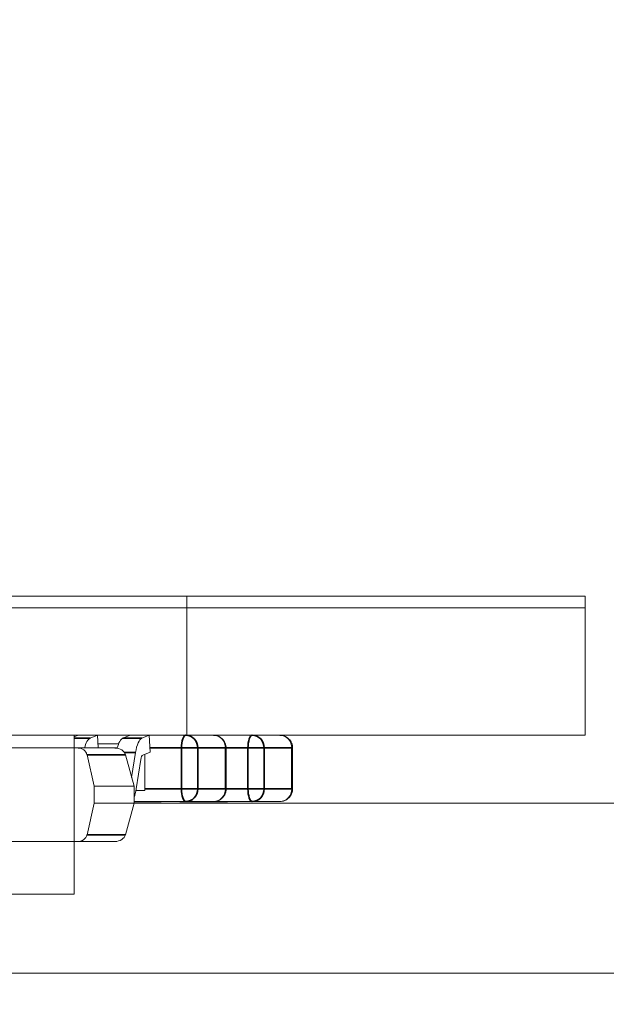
# Model space of a CAD drawing. Header units: millimetres. Extents: x 4 to 1188, y 1 to 840.
# Tile 175 of 256: x 711.078 to 712.064, y 493.276 to 494.931. Entities that reach past the tile are written whole.
import ezdxf

# ---------------------------------------------------------------- set-up
doc = ezdxf.new("R2010")
doc.units = ezdxf.units.MM
doc.layers.add('1', color=7, linetype='Continuous')
doc.styles.add('Arial Unicode MS', font='Arial Unicode MS')
doc.dimstyles.get("Standard").update_dxf_attribs({"dimtxt": 0.18, "dimasz": 0.18, "dimexe": 0.18, "dimexo": 0.0625, "dimgap": 0.09, "dimtad": 0, "dimtih": 1, "dimtoh": 1, "dimdec": 4, "dimzin": 0, "dimdsep": 46, "dimtxsty": 'Standard', "dimcen": 0.09, "dimadec": 0, "dimazin": 0, "dimtfac": 1, "dimtdec": 4, "dimtofl": 0, "dimtmove": 0, "dimatfit": 3, "dimfxl": 0, "dimtolj": 1, "dimtzin": 0, "dimarcsym": 0})

# ---------------------------------------------------------------- blocks, each defined once
blk = doc.blocks.new('_U46')
at = {"layer": '1', "color": 18, "lineweight": 35}
for p, q in [((686.8981, 499.3819), (667.741, 499.3819)), ((669.741, 499.3819), (669.741, 485.8009)), ((715.2372, 485.8009), (667.741, 485.8009))]:
    blk.add_line(p, q, dxfattribs=at)
at = {"layer": '1', "color": 18, "lineweight": 70}
for points in [[(669.741, 499.3819), (670.5169, 495.8819), (668.9651, 495.8819)], [(669.741, 485.8009), (668.9651, 489.3009), (670.5169, 489.3009)]]:
    blk.add_solid(points, dxfattribs=at)
at = {"layer": '1', "color": 18, "linetype": 'Continuous', "lineweight": 13, "insert": (669.2881, 490.5456), "char_height": 3, "attachment_point": 7, "rotation": 90, "line_spacing_factor": 1.047437, "style": 'Arial Unicode MS'}
blk.add_mtext('\\fArial Unicode MS|b0|i0;\\W1.0000;95', dxfattribs=at)

msp = doc.modelspace()

# ---------------------------------------------------------------- hatches: boundary and pattern name
at = {"layer": '1', "linetype": 'Continuous', "lineweight": 35}
h = msp.add_hatch(dxfattribs=at)
h.set_pattern_fill('ANSI31', color=154, scale=1.55, angle=-2.13e-14, style=0)
h.paths.add_polyline_path([(711.3588, 493.7283), (711.1694, 493.7283), (711.1694, 493.4612), (710.4552, 493.4612), (710.4552, 493.7283), (702.4647, 493.7283), (702.4647, 493.9426), (702.8824, 493.9426), (702.8824, 494.7997), (704.8217, 494.7997), (704.8217, 493.9426), (711.3588, 493.9426)], flags=0)
h = msp.add_hatch(dxfattribs=at)
h.set_pattern_fill('ANSI31', color=154, scale=1.55, angle=29.9848, style=0)
h.paths.add_polyline_path([(701.4744, 493.7283), (701.4744, 493.9624), (703.2528, 493.9624), (703.2528, 493.7283)], flags=0)
h.paths.add_polyline_path([(703.3888, 493.7283), (703.3888, 493.9624), (711.3588, 493.9624), (711.3588, 493.7283)], flags=0)
h.paths.add_polyline_path([(700.3763, 493.7283), (700.3763, 493.9624), (701.0681, 493.9624), (701.0681, 493.7283)], flags=0)

# ---------------------------------------------------------------- linework, layer by layer
at = {"layer": '1', "color": 154, "linetype": 'Continuous', "lineweight": 13}
for p, q in [((703.3888, 493.9624), (711.3588, 493.9624)), ((711.3588, 493.9624), (711.3588, 493.7283)), ((712.0285, 493.9624), (711.3588, 493.9624)), ((712.0285, 493.9624), (712.0285, 493.7283)), ((704.8217, 493.9426), (711.3588, 493.9426)), ((711.3588, 493.9426), (711.3588, 493.7283)), ((712.0285, 493.9426), (711.3588, 493.9426)), ((712.0285, 493.7283), (712.0285, 493.9426)), ((711.3588, 493.7283), (703.3888, 493.7283)), ((711.3588, 493.7283), (711.1694, 493.7283)), ((711.1694, 493.7283), (711.1694, 493.4612)), ((711.1694, 493.7256), (711.1761, 493.7283)), ((711.196, 493.7233), (711.2083, 493.7283)), ((711.2083, 493.7283), (711.2093, 493.7069)), ((711.2511, 493.7233), (711.2633, 493.7283)), ((711.2833, 493.7233), (711.2956, 493.7283)), ((711.2956, 493.7283), (711.2969, 493.7)), ((712.0285, 493.7283), (711.3588, 493.7283)), ((711.3588, 493.7283), (712.0285, 493.7283)), ((710.4543, 493.7069), (711.1759, 493.7069)), ((711.2376, 493.7069), (711.1694, 493.7069)), ((711.1759, 493.7069), (711.2376, 493.7069)), ((711.209, 493.714), (711.2439, 493.714)), ((711.209, 493.714), (711.2439, 493.714)), ((711.2416, 493.7069), (711.2093, 493.7069)), ((711.2093, 493.7069), (711.2416, 493.7069)), ((711.425, 493.6383), (711.425, 493.7069)), ((711.5367, 493.6383), (711.5367, 493.7069)), ((711.1908, 493.6956), (711.2028, 493.6426)), ((711.2555, 493.6956), (711.2699, 493.6426)), ((711.2659, 493.6575), (711.2723, 493.6993)), ((711.2813, 493.6875), (711.2737, 493.6384)), ((711.2969, 493.7), (711.2846, 493.695)), ((711.2882, 493.6355), (711.2882, 493.6964)), ((711.2028, 493.6426), (711.2028, 493.614)), ((711.2028, 493.6426), (711.2699, 493.6426)), ((711.2699, 493.614), (711.2699, 493.6426)), ((711.2731, 493.6355), (711.2882, 493.6355)), ((711.2028, 493.614), (711.1908, 493.5611)), ((711.2699, 493.614), (711.2028, 493.614)), ((711.2555, 493.5611), (711.2699, 493.614)), ((711.2699, 493.6169), (711.3571, 493.6169)), ((711.2699, 493.6166), (711.2779, 493.6166)), ((714.541, 493.614), (711.2701, 493.614)), ((711.2779, 493.6166), (711.2779, 493.6169)), ((711.2864, 493.6169), (711.2864, 493.6166)), ((711.2864, 493.6166), (711.2888, 493.6166)), ((711.2876, 493.6166), (711.2955, 493.6166)), ((711.2927, 493.6169), (711.2922, 493.6169)), ((711.2927, 493.6166), (711.2922, 493.6166)), ((711.2927, 493.6166), (711.2927, 493.6169)), ((711.2953, 493.6169), (711.2948, 493.6169)), ((711.2955, 493.6169), (711.2955, 493.6166)), ((711.2997, 493.6169), (711.2994, 493.6169)), ((711.2997, 493.6166), (711.2994, 493.6166)), ((711.3061, 493.6166), (711.2997, 493.6166)), ((711.3061, 493.6166), (711.3019, 493.6166)), ((711.3061, 493.6169), (711.3065, 493.6169)), ((711.3061, 493.6166), (711.3065, 493.6166)), ((711.3104, 493.6166), (711.3068, 493.6166)), ((711.3104, 493.6169), (711.3107, 493.6169)), ((711.3104, 493.6166), (711.3104, 493.6169)), ((711.3104, 493.6166), (711.3107, 493.6166)), ((711.3104, 493.6166), (711.3112, 493.6166)), ((711.3148, 493.6169), (711.3148, 493.6166)), ((711.3148, 493.6166), (711.3154, 493.6166)), ((711.3467, 493.6166), (711.3473, 493.6166)), ((711.3473, 493.6169), (711.3473, 493.6166)), ((711.3512, 493.6169), (711.3519, 493.6169)), ((711.3512, 493.6166), (711.3519, 493.6166)), ((711.3545, 493.6166), (711.3545, 493.6169)), ((711.3558, 493.6166), (711.3686, 493.6166)), ((711.3571, 493.6169), (711.4035, 493.6169)), ((711.3571, 493.6169), (711.4688, 493.6169)), ((711.3663, 493.6166), (711.3709, 493.6166)), ((711.3688, 493.6169), (711.3688, 493.6166)), ((711.3709, 493.6169), (711.3709, 493.6166)), ((711.3709, 493.6166), (711.3738, 493.6166)), ((711.3737, 493.6166), (711.3807, 493.6166)), ((711.3738, 493.6169), (711.3738, 493.6166)), ((711.3804, 493.6166), (711.3782, 493.6166)), ((711.3804, 493.6166), (711.3804, 493.6169)), ((711.3807, 493.6169), (711.3807, 493.6166)), ((711.3896, 493.6166), (711.3896, 493.6169)), ((711.3981, 493.6169), (711.3981, 493.6166)), ((711.3981, 493.6166), (711.4005, 493.6166)), ((711.3993, 493.6166), (711.4072, 493.6166)), ((711.4044, 493.6169), (711.4039, 493.6169)), ((711.4044, 493.6166), (711.4039, 493.6166)), ((711.4044, 493.6166), (711.4044, 493.6169)), ((711.407, 493.6169), (711.4065, 493.6169)), ((711.4072, 493.6169), (711.4072, 493.6166)), ((711.4114, 493.6169), (711.4111, 493.6169)), ((711.4114, 493.6166), (711.4111, 493.6166)), ((711.4178, 493.6166), (711.4114, 493.6166)), ((711.4178, 493.6166), (711.4136, 493.6166)), ((711.4177, 493.6169), (711.4182, 493.6169)), ((711.4177, 493.6166), (711.4182, 493.6166)), ((711.4221, 493.6166), (711.4185, 493.6166)), ((711.4221, 493.6169), (711.4224, 493.6169)), ((711.4221, 493.6166), (711.4221, 493.6169)), ((711.4221, 493.6166), (711.4228, 493.6166)), ((711.4224, 493.6166), (711.4224, 493.6166)), ((711.4265, 493.6169), (711.4265, 493.6166)), ((711.4265, 493.6166), (711.4271, 493.6166)), ((711.4688, 493.6169), (711.5152, 493.6169)), ((711.1759, 493.5497), (710.4543, 493.5497)), ((711.1759, 493.5497), (711.2376, 493.5497)), ((711.1694, 493.4612), (710.4552, 493.4612)), ((714.541, 493.3283), (709.4131, 493.3283))]:
    msp.add_line(p, q, dxfattribs=at)
at = {"layer": '1', "color": 154, "linetype": 'Continuous', "lineweight": 35}
for p, q in [((711.196, 493.7233), (711.1694, 493.7233)), ((711.2833, 493.7233), (711.2511, 493.7233)), ((711.2966, 493.7069), (711.3498, 493.7069)), ((711.3498, 493.7069), (711.3773, 493.7069)), ((711.3498, 493.7069), (711.3498, 493.6383)), ((711.3773, 493.7069), (711.4237, 493.7069)), ((711.3773, 493.6383), (711.3773, 493.7069)), ((711.425, 493.7069), (711.4237, 493.7069)), ((711.4237, 493.7069), (711.4237, 493.6383)), ((711.425, 493.7069), (711.4615, 493.7069)), ((711.4615, 493.7069), (711.489, 493.7069)), ((711.4615, 493.7069), (711.4615, 493.6383)), ((711.489, 493.7069), (711.5354, 493.7069)), ((711.489, 493.6383), (711.489, 493.7069)), ((711.5367, 493.7069), (711.5354, 493.7069)), ((711.5354, 493.7069), (711.5354, 493.6383)), ((711.1908, 493.6956), (711.2555, 493.6956)), ((711.2538, 493.6993), (711.2723, 493.6993)), ((711.3498, 493.6383), (711.2882, 493.6383)), ((711.3498, 493.6383), (711.3773, 493.6383)), ((711.4237, 493.6383), (711.3773, 493.6383)), ((711.425, 493.6383), (711.4237, 493.6383)), ((711.4615, 493.6383), (711.425, 493.6383)), ((711.4615, 493.6383), (711.489, 493.6383)), ((711.5354, 493.6383), (711.489, 493.6383)), ((711.5367, 493.6383), (711.5354, 493.6383)), ((711.2555, 493.5611), (711.1908, 493.5611))]:
    msp.add_line(p, q, dxfattribs=at)
at = {"layer": '1', "color": 154, "linetype": 'Continuous', "lineweight": 13}
for centre, major_axis, ratio, start_param, end_param in [((711.198, 493.6823), (0, -0.0414), 0.34202, 3.281219, 4.075468), ((711.253, 493.6823), (0, -0.0414), 0.34202, 3.281219, 4.075468), ((711.2853, 493.6823), (0, -0.0414), 0.34202, 3.281219, 4.287912), ((711.4035, 493.7069), (0, -0.0214), 0.939693, 1.570796, 3.141593), ((711.5152, 493.7069), (0, -0.0214), 0.939693, 1.570796, 3.141593), ((711.1759, 493.6926), (0.0152, 0), 0.939693, 0.209439, 1.570796), ((711.2376, 493.6926), (0.0183, 0), 0.780206, 0.209439, 1.570796), ((711.2853, 493.6823), (0, 0.0129), 0.34202, 0.139626, 1.146319), ((711.2607, 493.6555), (0, -0.0414), 0.34202, 0.706939, 1.146319), ((711.4035, 493.6383), (0, -0.0214), 0.939693, 0, 1.570796), ((711.5152, 493.6383), (0, -0.0214), 0.939693, 0, 1.570796), ((711.1759, 493.564), (-0.0152, 0), 0.939693, 1.570796, 2.932153), ((711.2376, 493.564), (0.0183, 0), 0.780206, 4.712389, 6.073746)]:
    msp.add_ellipse(centre, major_axis=major_axis, ratio=ratio, start_param=start_param, end_param=end_param, dxfattribs=at)
at = {"layer": '1', "color": 154, "linetype": 'Continuous', "lineweight": 35}
for centre, major_axis, ratio, start_param, end_param in [((711.3571, 493.7069), (0, -0.0214), 0.34202, 3.141593, 4.712389), ((711.3571, 493.7069), (0, 0.0214), 0.939693, 4.712389, 6.283185), ((711.4688, 493.7069), (0, -0.0214), 0.34202, 3.141593, 4.712389), ((711.4688, 493.7069), (0, 0.0214), 0.939693, 4.712389, 6.283185), ((711.3571, 493.6383), (0, -0.0214), 0.34202, 4.712389, 6.283185), ((711.3571, 493.6383), (0, 0.0214), 0.939693, 3.141593, 4.712389), ((711.4688, 493.6383), (0, -0.0214), 0.34202, 4.712389, 6.283185), ((711.4688, 493.6383), (0, 0.0214), 0.939693, 3.141593, 4.712389)]:
    msp.add_ellipse(centre, major_axis=major_axis, ratio=ratio, start_param=start_param, end_param=end_param, dxfattribs=at)
at = {"layer": '1', "color": 154, "linetype": 'Continuous', "lineweight": 13}
for points, knots in [([(711.425, 493.7069), (711.4249, 493.7099), (711.4241, 493.7141), (711.4208, 493.72), (711.4163, 493.7247), (711.4099, 493.7278), (711.4055, 493.7281), (711.4035, 493.728)], [0, 0, 0, 0, 0.253368, 0.387166, 0.60048, 0.829589, 1, 1, 1, 1]), ([(711.5367, 493.7069), (711.5366, 493.7099), (711.5358, 493.7141), (711.5325, 493.72), (711.528, 493.7247), (711.5216, 493.7278), (711.5172, 493.7281), (711.5152, 493.728)], [0, 0, 0, 0, 0.253368, 0.387166, 0.60048, 0.829589, 1, 1, 1, 1]), ([(711.404, 493.6172), (711.4046, 493.6171), (711.4079, 493.6168), (711.4139, 493.6191), (711.4198, 493.6237), (711.4234, 493.6296), (711.4248, 493.6344), (711.425, 493.6373), (711.425, 493.6383)], [0, 0, 0, 0, 0.055177, 0.300124, 0.55233, 0.731636, 0.911828, 1, 1, 1, 1]), ([(711.5157, 493.6172), (711.5163, 493.6171), (711.5196, 493.6168), (711.5256, 493.6191), (711.5315, 493.6237), (711.5351, 493.6296), (711.5365, 493.6344), (711.5367, 493.6373), (711.5367, 493.6383)], [0, 0, 0, 0, 0.055177, 0.300124, 0.55233, 0.731636, 0.911828, 1, 1, 1, 1]), ([(711.2803, 493.6166), (711.2801, 493.6166), (711.2796, 493.6166), (711.2789, 493.6166), (711.2781, 493.6166), (711.2774, 493.6166), (711.2767, 493.6166), (711.2759, 493.6166), (711.2752, 493.6166), (711.2745, 493.6166), (711.2738, 493.6166), (711.2731, 493.6166), (711.2723, 493.6166), (711.2716, 493.6166), (711.2709, 493.6166), (711.2703, 493.6166), (711.27, 493.6166), (711.2699, 493.6166)], [0, 0, 0, 0, 0.052801, 0.103812, 0.15335, 0.203426, 0.253983, 0.306372, 0.360351, 0.41799, 0.481196, 0.553916, 0.636533, 0.730859, 0.836295, 0.953245, 1, 1, 1, 1]), ([(711.2779, 493.6166), (711.2783, 493.6166), (711.2792, 493.6166), (711.2804, 493.6166), (711.2815, 493.6166), (711.2826, 493.6166), (711.2836, 493.6166), (711.2846, 493.6166), (711.2856, 493.6166), (711.2861, 493.6166), (711.2864, 493.6166)], [0, 0, 0, 0, 0.097421, 0.200886, 0.311172, 0.429798, 0.55774, 0.694715, 0.84213, 1, 1, 1, 1]), ([(711.2841, 493.6166), (711.284, 493.6166), (711.2838, 493.6166), (711.2835, 493.6166), (711.2831, 493.6166), (711.2827, 493.6166), (711.2822, 493.6166), (711.2816, 493.6166), (711.281, 493.6166), (711.2806, 493.6166), (711.2803, 493.6166)], [0, 0, 0, 0, 0.134393, 0.262803, 0.38593, 0.507853, 0.627247, 0.748261, 0.872335, 1, 1, 1, 1]), ([(711.3019, 493.6166), (711.3017, 493.6166), (711.3012, 493.6166), (711.3004, 493.6166), (711.2997, 493.6166), (711.299, 493.6166), (711.2983, 493.6166), (711.2976, 493.6166), (711.2969, 493.6166), (711.2963, 493.6166), (711.2957, 493.6166), (711.2951, 493.6166), (711.2946, 493.6166), (711.2941, 493.6166), (711.2937, 493.6166), (711.2933, 493.6166), (711.293, 493.6166), (711.2928, 493.6166), (711.2927, 493.6166)], [0, 0, 0, 0, 0.071137, 0.138231, 0.203142, 0.26568, 0.326444, 0.386738, 0.447229, 0.507578, 0.568073, 0.6278, 0.68712, 0.747031, 0.807329, 0.869576, 0.933384, 1, 1, 1, 1]), ([(711.2953, 493.6166), (711.2952, 493.6166), (711.2949, 493.6166), (711.2948, 493.6166), (711.2948, 493.6166), (711.2951, 493.6166), (711.2955, 493.6166), (711.2961, 493.6166), (711.2969, 493.6166), (711.2976, 493.6166), (711.298, 493.6166)], [0, 0, 0, 0, 0.124835, 0.244778, 0.360989, 0.477964, 0.596922, 0.721591, 0.855098, 1, 1, 1, 1]), ([(711.2955, 493.6166), (711.2959, 493.6166), (711.2967, 493.6166), (711.2979, 493.6166), (711.2991, 493.6166), (711.3003, 493.6166), (711.3014, 493.6166), (711.3025, 493.6166), (711.3036, 493.6166), (711.3047, 493.6166), (711.3056, 493.6166), (711.3066, 493.6166), (711.3074, 493.6166), (711.3082, 493.6166), (711.3089, 493.6166), (711.3095, 493.6166), (711.31, 493.6166), (711.3103, 493.6166), (711.3104, 493.6166)], [0, 0, 0, 0, 0.070442, 0.138089, 0.203178, 0.266139, 0.327929, 0.38919, 0.450254, 0.512347, 0.573843, 0.633933, 0.69346, 0.752479, 0.812386, 0.87307, 0.935184, 1, 1, 1, 1]), ([(711.3071, 493.6166), (711.3076, 493.6166), (711.3085, 493.6166), (711.3098, 493.6166), (711.311, 493.6166), (711.312, 493.6166), (711.3129, 493.6166), (711.3137, 493.6166), (711.3143, 493.6166), (711.3146, 493.6166), (711.3148, 493.6166)], [0, 0, 0, 0, 0.145359, 0.278702, 0.403602, 0.521669, 0.637521, 0.753704, 0.873213, 1, 1, 1, 1]), ([(711.3473, 493.6166), (711.3474, 493.6166), (711.3477, 493.6166), (711.3484, 493.6166), (711.3491, 493.6166), (711.3499, 493.6166), (711.3509, 493.6166), (711.352, 493.6166), (711.3532, 493.6166), (711.3541, 493.6166), (711.3545, 493.6166)], [0, 0, 0, 0, 0.127893, 0.251579, 0.372793, 0.492778, 0.61359, 0.737809, 0.86618, 1, 1, 1, 1]), ([(711.3519, 493.6166), (711.352, 493.6166), (711.3522, 493.6166), (711.3526, 493.6166), (711.353, 493.6166), (711.3535, 493.6166), (711.354, 493.6166), (711.3545, 493.6166), (711.3551, 493.6166), (711.3556, 493.6166), (711.3563, 493.6166), (711.357, 493.6166), (711.3577, 493.6166), (711.3584, 493.6166), (711.3591, 493.6166), (711.3599, 493.6166), (711.3607, 493.6166), (711.3613, 493.6166), (711.3616, 493.6166)], [0, 0, 0, 0, 0.072866, 0.141887, 0.207453, 0.270438, 0.331641, 0.390108, 0.448069, 0.505503, 0.562488, 0.619084, 0.676416, 0.735452, 0.796241, 0.860406, 0.928305, 1, 1, 1, 1]), ([(711.3545, 493.6166), (711.3549, 493.6166), (711.3556, 493.6166), (711.3567, 493.6166), (711.3578, 493.6166), (711.3589, 493.6166), (711.3599, 493.6166), (711.361, 493.6166), (711.362, 493.6166), (711.3629, 493.6166), (711.3639, 493.6166), (711.3647, 493.6166), (711.3656, 493.6166), (711.3663, 493.6166), (711.367, 493.6166), (711.3677, 493.6166), (711.3683, 493.6166), (711.3686, 493.6166), (711.3688, 493.6166)], [0, 0, 0, 0, 0.069298, 0.135561, 0.199671, 0.261716, 0.322662, 0.382907, 0.443032, 0.503501, 0.563724, 0.62398, 0.683629, 0.743848, 0.805192, 0.867649, 0.932778, 1, 1, 1, 1]), ([(711.3616, 493.6166), (711.3619, 493.6166), (711.3625, 493.6166), (711.3634, 493.6166), (711.3642, 493.6166), (711.3648, 493.6166), (711.3653, 493.6166), (711.3658, 493.6166), (711.3661, 493.6166), (711.3663, 493.6166), (711.3663, 493.6166)], [0, 0, 0, 0, 0.14786, 0.283561, 0.412369, 0.534236, 0.652692, 0.768663, 0.883652, 1, 1, 1, 1]), ([(711.392, 493.6166), (711.3918, 493.6166), (711.3913, 493.6166), (711.3906, 493.6166), (711.3898, 493.6166), (711.3891, 493.6166), (711.3884, 493.6166), (711.3876, 493.6166), (711.3869, 493.6166), (711.3862, 493.6166), (711.3855, 493.6166), (711.3848, 493.6166), (711.384, 493.6166), (711.3833, 493.6166), (711.3826, 493.6166), (711.3819, 493.6166), (711.3811, 493.6166), (711.3807, 493.6166), (711.3804, 493.6166)], [0, 0, 0, 0, 0.043119, 0.084777, 0.125232, 0.166126, 0.207413, 0.250196, 0.294277, 0.341348, 0.392964, 0.452351, 0.519819, 0.596849, 0.682952, 0.778459, 0.884371, 1, 1, 1, 1]), ([(711.3807, 493.6166), (711.3811, 493.6166), (711.3819, 493.6166), (711.3831, 493.6166), (711.3842, 493.6166), (711.3854, 493.6166), (711.3865, 493.6166), (711.3876, 493.6166), (711.3886, 493.6166), (711.3893, 493.6166), (711.3896, 493.6166)], [0, 0, 0, 0, 0.137903, 0.268873, 0.395178, 0.517089, 0.636743, 0.756222, 0.876628, 1, 1, 1, 1]), ([(711.3896, 493.6166), (711.39, 493.6166), (711.3909, 493.6166), (711.3921, 493.6166), (711.3932, 493.6166), (711.3943, 493.6166), (711.3953, 493.6166), (711.3963, 493.6166), (711.3972, 493.6166), (711.3978, 493.6166), (711.3981, 493.6166)], [0, 0, 0, 0, 0.097421, 0.200886, 0.311172, 0.429798, 0.55774, 0.694715, 0.84213, 1, 1, 1, 1]), ([(711.3957, 493.6166), (711.3957, 493.6166), (711.3955, 493.6166), (711.3952, 493.6166), (711.3948, 493.6166), (711.3944, 493.6166), (711.3939, 493.6166), (711.3933, 493.6166), (711.3927, 493.6166), (711.3922, 493.6166), (711.392, 493.6166)], [0, 0, 0, 0, 0.134393, 0.262803, 0.38593, 0.507853, 0.627247, 0.748261, 0.872335, 1, 1, 1, 1]), ([(711.4136, 493.6166), (711.4133, 493.6166), (711.4129, 493.6166), (711.4121, 493.6166), (711.4114, 493.6166), (711.4107, 493.6166), (711.41, 493.6166), (711.4093, 493.6166), (711.4086, 493.6166), (711.408, 493.6166), (711.4074, 493.6166), (711.4068, 493.6166), (711.4063, 493.6166), (711.4058, 493.6166), (711.4054, 493.6166), (711.405, 493.6166), (711.4047, 493.6166), (711.4045, 493.6166), (711.4044, 493.6166)], [0, 0, 0, 0, 0.071137, 0.138231, 0.203142, 0.26568, 0.326444, 0.386738, 0.447229, 0.507578, 0.568073, 0.6278, 0.68712, 0.747031, 0.807329, 0.869576, 0.933384, 1, 1, 1, 1]), ([(711.407, 493.6166), (711.4069, 493.6166), (711.4066, 493.6166), (711.4065, 493.6166), (711.4065, 493.6166), (711.4068, 493.6166), (711.4072, 493.6166), (711.4078, 493.6166), (711.4086, 493.6166), (711.4093, 493.6166), (711.4097, 493.6166)], [0, 0, 0, 0, 0.124835, 0.244778, 0.360989, 0.477964, 0.596922, 0.721591, 0.855098, 1, 1, 1, 1]), ([(711.4072, 493.6166), (711.4076, 493.6166), (711.4084, 493.6166), (711.4096, 493.6166), (711.4108, 493.6166), (711.412, 493.6166), (711.4131, 493.6166), (711.4142, 493.6166), (711.4153, 493.6166), (711.4163, 493.6166), (711.4173, 493.6166), (711.4183, 493.6166), (711.4191, 493.6166), (711.4199, 493.6166), (711.4206, 493.6166), (711.4212, 493.6166), (711.4217, 493.6166), (711.422, 493.6166), (711.4221, 493.6166)], [0, 0, 0, 0, 0.070442, 0.138089, 0.203178, 0.266139, 0.327929, 0.38919, 0.450254, 0.512347, 0.573843, 0.633933, 0.69346, 0.752479, 0.812386, 0.87307, 0.935184, 1, 1, 1, 1]), ([(711.4188, 493.6166), (711.4193, 493.6166), (711.4202, 493.6166), (711.4215, 493.6166), (711.4227, 493.6166), (711.4237, 493.6166), (711.4246, 493.6166), (711.4254, 493.6166), (711.426, 493.6166), (711.4263, 493.6166), (711.4265, 493.6166)], [0, 0, 0, 0, 0.145359, 0.278702, 0.403602, 0.521669, 0.637521, 0.753704, 0.873213, 1, 1, 1, 1])]:
    msp.add_open_spline(points, degree=3, knots=knots, dxfattribs=at)

# ---------------------------------------------------------------- dimensions: what is measured, and where the dimension line sits
at = {"layer": '1', "color": 18, "linetype": 'Continuous', "lineweight": 13}
dim = msp.add_linear_dim(base=(669.741, 485.8009), p1=(695.041, 499.3819), p2=(756.7381, 485.8009), angle=90, dimstyle='Standard', override={"dimtxt": 3, "dimasz": 3.5, "dimexe": 2, "dimexo": 1, "dimgap": 1.5, "dimtad": 1, "dimtih": 0, "dimtoh": 0, "dimdec": 0, "dimlfac": 7, "dimzin": 8, "dimdsep": 44, "dimlunit": 2, "dimtxsty": 'Arial Unicode MS', "dimsah": 1, "dimse1": 0, "dimse2": 0, "dimsd1": 0, "dimsd2": 0, "dimclrd": 18, "dimclre": 18, "dimclrt": 18, "dimtol": 0, "dimtm": -0.1, "dimtfac": 0.666667, "dimtdec": 2, "dimtofl": 1, "dimtmove": 0, "dimtzin": 8, "dimlwd": 35, "dimlwe": 35}, dxfattribs=at)
dim.commit()
dim.dimension.update_dxf_attribs({"geometry": '_U46', "text_midpoint": (669.741, 492.5914), "dimtype": 160})

doc.saveas('drawing.dxf')
